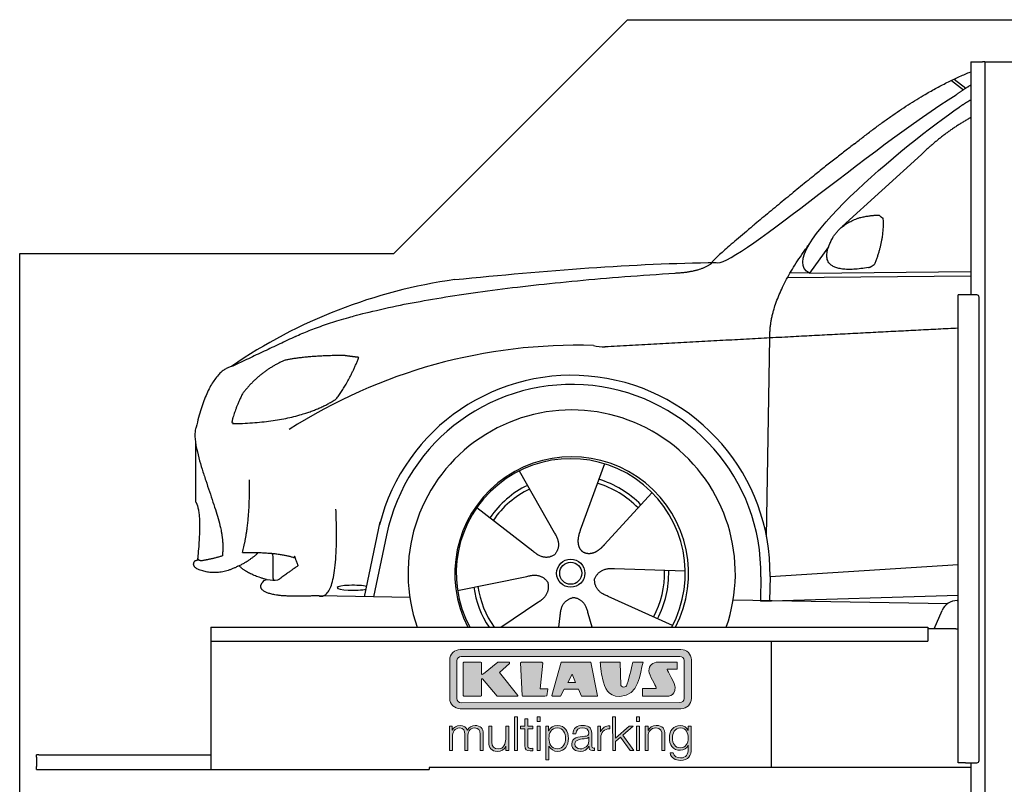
# Model space of a CAD drawing. Header units: millimetres. Extents: x 200 to 5400, y 200 to 3400.
# Tile 2 of 3: x 200 to 2306, y 1764 to 3400. Entities that reach past the tile are written whole.
import ezdxf

# ---------------------------------------------------------------- set-up
doc = ezdxf.new("R2010")
doc.units = ezdxf.units.MM
doc.layers.add('Car', color=10, linetype='Continuous')
doc.layers.add('Logo', color=7, linetype='Continuous')

# ---------------------------------------------------------------- blocks, each defined once
blk = doc.blocks.new('KLAUS')
at = {"layer": 'Logo'}
h = blk.add_hatch(color=8, dxfattribs=at)
h.dxf.hatch_style = 2
edge = h.paths.add_edge_path()
edge.add_spline(control_points=[(3.6, 29.09), (2.88, 29.09), (2.3, 28.51), (2.3, 27.8), (2.3, 27.8), (2.3, 16.11), (2.3, 16.11), (2.3, 15.39), (2.88, 14.81), (3.6, 14.81), (3.6, 14.81), (71.16, 14.81), (71.16, 14.81), (71.88, 14.81), (72.46, 15.39), (72.46, 16.11), (72.46, 16.11), (72.46, 27.8), (72.46, 27.8), (72.46, 28.51), (71.88, 29.09), (71.16, 29.09), (71.16, 29.09), (3.6, 29.09), (3.6, 29.09), (3.6, 29.09), (3.6, 29.09), (3.6, 29.09)], knot_values=[0, 0, 0, 0, 1, 1, 1, 2, 2, 2, 3, 3, 3, 4, 4, 4, 5, 5, 5, 6, 6, 6, 7, 7, 7, 8, 8, 8, 9, 9, 9, 9], degree=3, periodic=0)
edge = h.paths.add_edge_path()
edge.add_spline(control_points=[(3.35, 31.23), (3.35, 31.23), (71.47, 31.23), (71.47, 31.23), (73.26, 31.23), (74.71, 29.77), (74.71, 27.99), (74.71, 27.99), (74.71, 16.17), (74.71, 16.17), (74.71, 14.38), (73.26, 12.93), (71.47, 12.93), (71.47, 12.93), (3.35, 12.93), (3.35, 12.93), (1.56, 12.93), (0.11, 14.38), (0.11, 16.17), (0.11, 16.17), (0.11, 27.99), (0.11, 27.99), (0.11, 29.77), (1.56, 31.23), (3.35, 31.23), (3.35, 31.23), (3.35, 31.23), (3.35, 31.23)], knot_values=[0, 0, 0, 0, 1, 1, 1, 2, 2, 2, 3, 3, 3, 4, 4, 4, 5, 5, 5, 6, 6, 6, 7, 7, 7, 8, 8, 8, 9, 9, 9, 9], degree=3, periodic=0)
h = blk.add_hatch(color=8, dxfattribs=at)
h.dxf.hatch_style = 2
edge = h.paths.add_edge_path()
edge.add_spline(control_points=[(4.5, 27.33), (4.5, 27.33), (9.7, 27.33), (9.7, 27.33), (9.84, 27.33), (9.96, 27.22), (9.96, 27.08), (9.96, 27.08), (9.96, 23.69), (9.96, 23.69), (9.96, 23.69), (9.94, 23.64), (10.04, 23.59), (10.14, 23.53), (10.2, 23.57), (10.2, 23.57), (10.2, 23.57), (10.51, 23.75), (10.51, 23.75), (10.51, 23.75), (14.94, 27.33), (14.94, 27.33), (14.94, 27.33), (18.41, 27.33), (18.41, 27.33), (18.41, 27.33), (18.49, 27.33), (18.56, 27.2), (18.65, 27.04), (18.53, 26.91), (18.53, 26.91), (18.53, 26.91), (15.49, 24.11), (15.49, 24.11), (15.49, 24.11), (21.14, 17.06), (21.14, 17.06), (21.14, 17.06), (21.13, 16.91), (21.13, 16.91), (21.08, 16.84), (20.99, 16.82), (20.99, 16.82), (20.99, 16.82), (14.7, 16.82), (14.7, 16.82), (14.7, 16.82), (10.26, 22.17), (10.26, 22.17), (10.26, 22.17), (10.19, 22.24), (10.08, 22.21), (9.97, 22.18), (9.96, 22.11), (9.96, 22.11), (9.96, 22.11), (9.96, 17.08), (9.96, 17.08), (9.96, 16.94), (9.84, 16.82), (9.7, 16.82), (9.7, 16.82), (4.5, 16.82), (4.5, 16.82), (4.36, 16.82), (4.25, 16.94), (4.25, 17.08), (4.25, 17.08), (4.25, 27.08), (4.25, 27.08), (4.25, 27.22), (4.36, 27.33), (4.5, 27.33), (4.5, 27.33), (4.5, 27.33), (4.5, 27.33)], knot_values=[0, 0, 0, 0, 1, 1, 1, 2, 2, 2, 3, 3, 3, 4, 4, 4, 5, 5, 5, 6, 6, 6, 7, 7, 7, 8, 8, 8, 9, 9, 9, 10, 10, 10, 11, 11, 11, 12, 12, 12, 13, 13, 13, 14, 14, 14, 15, 15, 15, 16, 16, 16, 17, 17, 17, 18, 18, 18, 19, 19, 19, 20, 20, 20, 21, 21, 21, 22, 22, 22, 23, 23, 23, 24, 24, 24, 25, 25, 25, 25], degree=3, periodic=0)
h = blk.add_hatch(color=8, dxfattribs=at)
h.dxf.hatch_style = 2
h.paths.add_polyline_path([(22.42, 17.06), (21.97, 27.15), (22.24, 27.33), (28.55, 27.33), (28.86, 26.97), (28.01, 19.08), (30.26, 19.07), (30.44, 18.95), (30.08, 16.95), (29.49, 16.82), (22.6, 16.82)])
h = blk.add_hatch(color=8, dxfattribs=at)
h.paths.add_polyline_path([(36.52, 21.01), (38.93, 21.01), (37.87, 23.57)])
h.paths.add_polyline_path([(34.52, 27.33), (43.65, 27.33), (45.76, 16.94), (45.57, 16.82), (40.83, 16.82), (39.89, 18.95), (35.42, 18.95), (34.27, 16.82), (31.78, 16.82), (31.66, 17)])
h = blk.add_hatch(color=8, dxfattribs=at)
h.dxf.hatch_style = 2
edge = h.paths.add_edge_path()
edge.add_spline(control_points=[(52.69, 27.32), (52.69, 27.32), (52.88, 20.14), (52.88, 20.14), (53.01, 19.89), (53.2, 19.77), (53.43, 19.71), (53.91, 19.59), (54.43, 19.57), (54.64, 20.03), (55.23, 21.34), (56.27, 25.45), (56.6, 27.33), (56.6, 27.33), (59.77, 27.33), (59.77, 27.33), (58.77, 23.9), (58.56, 16.82), (52.63, 16.76), (48.72, 16.72), (48.01, 19.35), (47.27, 22.24), (46.89, 23.68), (46.54, 27.33), (46.54, 27.33), (46.54, 27.33), (52.69, 27.32), (52.69, 27.32), (52.69, 27.32), (52.69, 27.32), (52.69, 27.32)], knot_values=[0, 0, 0, 0, 1, 1, 1, 2, 2, 2, 3, 3, 3, 4, 4, 4, 5, 5, 5, 6, 6, 6, 7, 7, 7, 8, 8, 8, 9, 9, 9, 10, 10, 10, 10], degree=3, periodic=0)
h = blk.add_hatch(color=8, dxfattribs=at)
h.dxf.hatch_style = 2
edge = h.paths.add_edge_path()
edge.add_spline(control_points=[(64.46, 27.33), (64.46, 27.33), (70.31, 27.33), (70.31, 27.33), (70.31, 26.52), (70.31, 26.02), (70.31, 25.12), (70.31, 25.12), (67.3, 25.12), (67.3, 25.12), (67.24, 25.04), (67.25, 25.11), (67.25, 24.91), (67.25, 24.88), (69.73, 20.38), (69.73, 19.57), (69.73, 16.4), (67.22, 16.81), (65.9, 16.82), (65.9, 16.82), (59.59, 16.82), (59.59, 16.82), (59.59, 17.76), (59.59, 18.23), (59.59, 19.14), (59.59, 19.14), (63.75, 19.14), (63.75, 19.14), (63.82, 19.22), (63.81, 19.11), (63.81, 19.31), (63.81, 20.32), (61.58, 23.06), (61.58, 24.63), (61.58, 26.33), (62.83, 27.34), (64.46, 27.33), (64.46, 27.33), (64.46, 27.33), (64.46, 27.33)], knot_values=[0, 0, 0, 0, 1, 1, 1, 2, 2, 2, 3, 3, 3, 4, 4, 4, 5, 5, 5, 6, 6, 6, 7, 7, 7, 8, 8, 8, 9, 9, 9, 10, 10, 10, 11, 11, 11, 12, 12, 12, 13, 13, 13, 13], degree=3, periodic=0)
h = blk.add_hatch(color=30, dxfattribs=at)
h.dxf.hatch_style = 2
h.paths.add_polyline_path([(20.07, 0), (20.99, 0), (20.99, 10.45), (20.07, 10.45)])
h = blk.add_hatch(color=30, dxfattribs=at)
h.dxf.hatch_style = 2
edge = h.paths.add_edge_path()
edge.add_spline(control_points=[(24.22, 9.82), (24.22, 9.82), (23.3, 9.82), (23.3, 9.82), (23.3, 9.82), (23.3, 7.55), (23.3, 7.55), (23.3, 7.55), (21.98, 7.55), (21.98, 7.55), (21.98, 7.55), (21.98, 6.78), (21.98, 6.78), (21.98, 6.78), (23.3, 6.78), (23.3, 6.78), (23.3, 6.78), (23.3, 1.61), (23.3, 1.61), (23.28, 0.32), (23.71, -0.09), (24.94, -0.09), (25.22, -0.09), (25.48, -0.06), (25.76, -0.06), (25.76, -0.06), (25.76, 0.73), (25.76, 0.73), (25.5, 0.7), (25.23, 0.69), (24.97, 0.69), (24.31, 0.73), (24.22, 1.08), (24.22, 1.68), (24.22, 1.68), (24.22, 6.78), (24.22, 6.78), (24.22, 6.78), (25.76, 6.78), (25.76, 6.78), (25.76, 6.78), (25.76, 7.55), (25.76, 7.55), (25.76, 7.55), (24.22, 7.55), (24.22, 7.55), (24.22, 7.55), (24.22, 9.82), (24.22, 9.82), (24.22, 9.82), (24.22, 9.82), (24.22, 9.82)], knot_values=[0, 0, 0, 0, 1, 1, 1, 2, 2, 2, 3, 3, 3, 4, 4, 4, 5, 5, 5, 6, 6, 6, 7, 7, 7, 8, 8, 8, 9, 9, 9, 10, 10, 10, 11, 11, 11, 12, 12, 12, 13, 13, 13, 14, 14, 14, 15, 15, 15, 16, 16, 16, 17, 17, 17, 17], degree=3, periodic=0)
h = blk.add_hatch(color=30, dxfattribs=at)
h.paths.add_polyline_path([(27.1, 0), (28.03, 0), (28.03, 7.55), (27.1, 7.55)])
h.paths.add_polyline_path([(27.1, 8.98), (28.03, 8.98), (28.03, 10.45), (27.1, 10.45)])
h = blk.add_hatch(color=30, dxfattribs=at)
h.dxf.hatch_style = 2
h.paths.add_polyline_path([(50.4, 0), (51.32, 0), (51.32, 2.87), (52.82, 4.11), (55.8, 0), (56.96, 0), (53.52, 4.76), (56.74, 7.55), (55.51, 7.55), (51.32, 3.89), (51.32, 10.45), (50.4, 10.45)])
h = blk.add_hatch(color=30, dxfattribs=at)
h.paths.add_polyline_path([(57.74, 0), (58.66, 0), (58.66, 7.55), (57.74, 7.55)])
h.paths.add_polyline_path([(57.74, 8.98), (58.66, 8.98), (58.66, 10.45), (57.74, 10.45)])
h = blk.add_hatch(color=30, dxfattribs=at)
h.dxf.hatch_style = 2
edge = h.paths.add_edge_path()
edge.add_spline(control_points=[(0, 0), (0, 0), (0.92, 0), (0.92, 0), (0.92, 0), (0.92, 4.22), (0.92, 4.22), (0.94, 5.8), (1.58, 7), (3.18, 7), (4.35, 7), (4.77, 6.15), (4.76, 5.12), (4.76, 5.12), (4.76, 0), (4.76, 0), (4.76, 0), (5.68, 0), (5.68, 0), (5.68, 0), (5.68, 4.27), (5.68, 4.27), (5.68, 5.68), (6.14, 7), (7.73, 7), (9.05, 7), (9.52, 6.32), (9.52, 5.08), (9.52, 5.08), (9.52, 0), (9.52, 0), (9.52, 0), (10.44, 0), (10.44, 0), (10.44, 0), (10.44, 5.12), (10.44, 5.12), (10.44, 6.91), (9.59, 7.77), (7.94, 7.77), (6.94, 7.77), (5.99, 7.29), (5.54, 6.3), (5.26, 7.29), (4.36, 7.77), (3.37, 7.77), (2.17, 7.77), (1.38, 7.19), (0.89, 6.28), (0.89, 6.28), (0.85, 6.28), (0.85, 6.28), (0.85, 6.28), (0.85, 7.55), (0.85, 7.55), (0.85, 7.55), (0, 7.55), (0, 7.55), (0, 7.55), (0, 0), (0, 0), (0, 0), (0, 0), (0, 0)], knot_values=[0, 0, 0, 0, 1, 1, 1, 2, 2, 2, 3, 3, 3, 4, 4, 4, 5, 5, 5, 6, 6, 6, 7, 7, 7, 8, 8, 8, 9, 9, 9, 10, 10, 10, 11, 11, 11, 12, 12, 12, 13, 13, 13, 14, 14, 14, 15, 15, 15, 16, 16, 16, 17, 17, 17, 18, 18, 18, 19, 19, 19, 20, 20, 20, 21, 21, 21, 21], degree=3, periodic=0)
h = blk.add_hatch(color=30, dxfattribs=at)
h.dxf.hatch_style = 2
edge = h.paths.add_edge_path()
edge.add_spline(control_points=[(18.31, 7.55), (18.31, 7.55), (17.39, 7.55), (17.39, 7.55), (17.39, 7.55), (17.39, 3.59), (17.39, 3.59), (17.39, 2.05), (16.7, 0.56), (15.12, 0.56), (13.66, 0.56), (13.15, 1.27), (13.1, 2.64), (13.1, 2.64), (13.1, 7.55), (13.1, 7.55), (13.1, 7.55), (12.18, 7.55), (12.18, 7.55), (12.18, 7.55), (12.18, 2.65), (12.18, 2.65), (12.18, 0.89), (12.93, -0.22), (14.83, -0.22), (15.96, -0.22), (16.95, 0.35), (17.44, 1.36), (17.44, 1.36), (17.47, 1.36), (17.47, 1.36), (17.47, 1.36), (17.47, 0), (17.47, 0), (17.47, 0), (18.31, 0), (18.31, 0), (18.31, 0), (18.31, 7.55), (18.31, 7.55), (18.31, 7.55), (18.31, 7.55), (18.31, 7.55)], knot_values=[0, 0, 0, 0, 1, 1, 1, 2, 2, 2, 3, 3, 3, 4, 4, 4, 5, 5, 5, 6, 6, 6, 7, 7, 7, 8, 8, 8, 9, 9, 9, 10, 10, 10, 11, 11, 11, 12, 12, 12, 13, 13, 13, 14, 14, 14, 14], degree=3, periodic=0)
h = blk.add_hatch(color=30, dxfattribs=at)
edge = h.paths.add_edge_path()
edge.add_spline(control_points=[(35.84, 3.78), (35.84, 2.21), (35.12, 0.56), (33.37, 0.56), (31.4, 0.56), (30.72, 2.21), (30.72, 3.78), (30.72, 5.49), (31.33, 7), (33.37, 7), (35.12, 7), (35.84, 5.34), (35.84, 3.78), (35.84, 3.78), (35.84, 3.78), (35.84, 3.78)], knot_values=[0, 0, 0, 0, 1, 1, 1, 2, 2, 2, 3, 3, 3, 4, 4, 4, 5, 5, 5, 5], degree=3, periodic=0)
edge = h.paths.add_edge_path()
edge.add_spline(control_points=[(29.79, -2.8), (29.79, -2.8), (30.72, -2.8), (30.72, -2.8), (30.72, -2.8), (30.72, 1.43), (30.72, 1.43), (30.72, 1.43), (30.74, 1.43), (30.74, 1.43), (31.14, 0.35), (32.24, -0.22), (33.37, -0.22), (35.66, -0.22), (36.76, 1.64), (36.76, 3.78), (36.76, 5.91), (35.66, 7.77), (33.37, 7.77), (32.15, 7.77), (31.1, 7.14), (30.67, 6.12), (30.67, 6.12), (30.64, 6.12), (30.64, 6.12), (30.64, 6.12), (30.64, 7.55), (30.64, 7.55), (30.64, 7.55), (29.79, 7.55), (29.79, 7.55), (29.79, 7.55), (29.79, -2.8), (29.79, -2.8), (29.79, -2.8), (29.79, -2.8), (29.79, -2.8)], knot_values=[0, 0, 0, 0, 1, 1, 1, 2, 2, 2, 3, 3, 3, 4, 4, 4, 5, 5, 5, 6, 6, 6, 7, 7, 7, 8, 8, 8, 9, 9, 9, 10, 10, 10, 11, 11, 11, 12, 12, 12, 12], degree=3, periodic=0)
h = blk.add_hatch(color=30, dxfattribs=at)
edge = h.paths.add_edge_path()
edge.add_spline(control_points=[(43.03, 2.93), (43.04, 1.45), (41.8, 0.56), (40.39, 0.56), (39.53, 0.56), (38.71, 1.13), (38.71, 2.05), (38.71, 3.53), (40.66, 3.51), (42.22, 3.79), (42.47, 3.84), (42.88, 3.91), (43, 4.13), (43, 4.13), (43.03, 4.13), (43.03, 4.13), (43.03, 4.13), (43.03, 2.93), (43.03, 2.93), (43.03, 2.93), (43.03, 2.93), (43.03, 2.93)], knot_values=[0, 0, 0, 0, 1, 1, 1, 2, 2, 2, 3, 3, 3, 4, 4, 4, 5, 5, 5, 6, 6, 6, 7, 7, 7, 7], degree=3, periodic=0)
edge = h.paths.add_edge_path()
edge.add_spline(control_points=[(39.03, 5.24), (39.06, 6.47), (39.91, 7), (41.05, 7), (42.14, 7), (43.03, 6.69), (43.03, 5.45), (43.03, 4.61), (42.6, 4.51), (41.84, 4.42), (39.85, 4.19), (37.79, 4.11), (37.79, 1.99), (37.79, 0.47), (38.93, -0.22), (40.32, -0.22), (41.77, -0.22), (42.43, 0.34), (43.07, 1.32), (43.07, 1.32), (43.1, 1.32), (43.1, 1.32), (43.1, 0.53), (43.25, 0), (44.19, 0), (44.43, 0), (44.58, 0.01), (44.79, 0.06), (44.79, 0.06), (44.79, 0.83), (44.79, 0.83), (44.71, 0.81), (44.6, 0.78), (44.49, 0.78), (44.13, 0.78), (43.95, 0.98), (43.95, 1.33), (43.95, 1.33), (43.95, 5.34), (43.95, 5.34), (43.95, 7.36), (42.5, 7.77), (41.17, 7.77), (39.44, 7.77), (38.2, 7.01), (38.11, 5.24), (38.11, 5.24), (39.03, 5.24), (39.03, 5.24), (39.03, 5.24), (39.03, 5.24), (39.03, 5.24)], knot_values=[0, 0, 0, 0, 1, 1, 1, 2, 2, 2, 3, 3, 3, 4, 4, 4, 5, 5, 5, 6, 6, 6, 7, 7, 7, 8, 8, 8, 9, 9, 9, 10, 10, 10, 11, 11, 11, 12, 12, 12, 13, 13, 13, 14, 14, 14, 15, 15, 15, 16, 16, 16, 17, 17, 17, 17], degree=3, periodic=0)
h = blk.add_hatch(color=30, dxfattribs=at)
h.dxf.hatch_style = 2
edge = h.paths.add_edge_path()
edge.add_spline(control_points=[(45.79, 0), (45.79, 0), (46.71, 0), (46.71, 0), (46.71, 0), (46.71, 4.03), (46.71, 4.03), (46.71, 5.59), (47.85, 6.82), (49.52, 6.73), (49.52, 6.73), (49.52, 7.66), (49.52, 7.66), (48.16, 7.72), (47.14, 7), (46.67, 5.78), (46.67, 5.78), (46.64, 5.78), (46.64, 5.78), (46.64, 5.78), (46.64, 7.55), (46.64, 7.55), (46.64, 7.55), (45.79, 7.55), (45.79, 7.55), (45.79, 7.55), (45.79, 0), (45.79, 0), (45.79, 0), (45.79, 0), (45.79, 0)], knot_values=[0, 0, 0, 0, 1, 1, 1, 2, 2, 2, 3, 3, 3, 4, 4, 4, 5, 5, 5, 6, 6, 6, 7, 7, 7, 8, 8, 8, 9, 9, 9, 10, 10, 10, 10], degree=3, periodic=0)
h = blk.add_hatch(color=30, dxfattribs=at)
h.dxf.hatch_style = 2
edge = h.paths.add_edge_path()
edge.add_spline(control_points=[(60.41, 0), (60.41, 0), (61.33, 0), (61.33, 0), (61.33, 0), (61.33, 4.41), (61.33, 4.41), (61.36, 5.89), (62.24, 7), (63.7, 7), (65.2, 7), (65.62, 6.02), (65.62, 4.71), (65.62, 4.71), (65.62, 0), (65.62, 0), (65.62, 0), (66.54, 0), (66.54, 0), (66.54, 0), (66.54, 4.86), (66.54, 4.86), (66.54, 6.66), (65.9, 7.77), (63.78, 7.77), (62.71, 7.77), (61.7, 7.16), (61.36, 6.25), (61.36, 6.25), (61.33, 6.25), (61.33, 6.25), (61.33, 6.25), (61.33, 7.55), (61.33, 7.55), (61.33, 7.55), (60.41, 7.55), (60.41, 7.55), (60.41, 7.55), (60.41, 0), (60.41, 0), (60.41, 0), (60.41, 0), (60.41, 0)], knot_values=[0, 0, 0, 0, 1, 1, 1, 2, 2, 2, 3, 3, 3, 4, 4, 4, 5, 5, 5, 6, 6, 6, 7, 7, 7, 8, 8, 8, 9, 9, 9, 10, 10, 10, 11, 11, 11, 12, 12, 12, 13, 13, 13, 14, 14, 14, 14], degree=3, periodic=0)
h = blk.add_hatch(color=30, dxfattribs=at)
edge = h.paths.add_edge_path()
edge.add_spline(control_points=[(71.32, 0.86), (69.62, 0.86), (68.83, 2.34), (68.83, 3.86), (68.83, 5.43), (69.56, 7), (71.32, 7), (73.06, 7), (73.75, 5.34), (73.75, 3.86), (73.75, 2.33), (72.91, 0.86), (71.32, 0.86), (71.32, 0.86), (71.32, 0.86), (71.32, 0.86)], knot_values=[0, 0, 0, 0, 1, 1, 1, 2, 2, 2, 3, 3, 3, 4, 4, 4, 5, 5, 5, 5], degree=3, periodic=0)
edge = h.paths.add_edge_path()
edge.add_spline(control_points=[(74.67, 7.55), (74.67, 7.55), (73.75, 7.55), (73.75, 7.55), (73.75, 7.55), (73.75, 6.25), (73.75, 6.25), (73.75, 6.25), (73.72, 6.25), (73.72, 6.25), (73.35, 7.09), (72.41, 7.77), (71.32, 7.77), (69.13, 7.77), (67.9, 6.05), (67.9, 3.97), (67.9, 1.82), (68.9, 0.09), (71.32, 0.09), (72.4, 0.09), (73.29, 0.72), (73.72, 1.64), (73.72, 1.64), (73.75, 1.64), (73.75, 1.64), (73.75, 1.64), (73.75, 0.61), (73.75, 0.61), (73.75, -1.23), (73.01, -2.24), (71.32, -2.24), (70.29, -2.24), (69.31, -1.85), (69.1, -0.73), (69.1, -0.73), (68.18, -0.73), (68.18, -0.73), (68.31, -2.34), (69.81, -3.02), (71.32, -3.02), (73.79, -3.02), (74.65, -1.64), (74.67, 0.61), (74.67, 0.61), (74.67, 7.55), (74.67, 7.55), (74.67, 7.55), (74.67, 7.55), (74.67, 7.55)], knot_values=[0, 0, 0, 0, 1, 1, 1, 2, 2, 2, 3, 3, 3, 4, 4, 4, 5, 5, 5, 6, 6, 6, 7, 7, 7, 8, 8, 8, 9, 9, 9, 10, 10, 10, 11, 11, 11, 12, 12, 12, 13, 13, 13, 14, 14, 14, 15, 15, 15, 16, 16, 16, 16], degree=3, periodic=0)
at = {"layer": 'Logo', "lineweight": 0}
for points in [[(22.42, 17.06), (21.97, 27.15), (22.24, 27.33), (28.55, 27.33), (28.86, 26.97), (28.01, 19.08), (30.26, 19.07), (30.44, 18.95), (30.08, 16.95), (29.49, 16.82), (22.6, 16.82), (22.42, 17.06), (22.42, 17.06)], [(34.52, 27.33), (43.65, 27.33), (45.76, 16.94), (45.57, 16.82), (40.83, 16.82), (39.89, 18.95), (35.42, 18.95), (34.27, 16.82), (31.78, 16.82), (31.66, 17), (34.52, 27.33), (34.52, 27.33)], [(36.52, 21.01), (38.93, 21.01), (37.87, 23.57), (36.52, 21.01), (36.52, 21.01)], [(20.07, 0), (20.99, 0), (20.99, 10.45), (20.07, 10.45), (20.07, 0), (20.07, 0)], [(27.1, 8.98), (28.03, 8.98), (28.03, 10.45), (27.1, 10.45), (27.1, 8.98), (27.1, 8.98)], [(50.4, 0), (51.32, 0), (51.32, 2.87), (52.82, 4.11), (55.8, 0), (56.96, 0), (53.52, 4.76), (56.74, 7.55), (55.51, 7.55), (51.32, 3.89), (51.32, 10.45), (50.4, 10.45), (50.4, 0), (50.4, 0)], [(57.74, 8.98), (58.66, 8.98), (58.66, 10.45), (57.74, 10.45), (57.74, 8.98), (57.74, 8.98)], [(27.1, 0), (28.03, 0), (28.03, 7.55), (27.1, 7.55), (27.1, 0), (27.1, 0)], [(57.74, 0), (58.66, 0), (58.66, 7.55), (57.74, 7.55), (57.74, 0), (57.74, 0)]]:
    blk.add_lwpolyline(points, dxfattribs=at)
for points, knots in [([(3.35, 31.23), (3.35, 31.23), (71.47, 31.23), (71.47, 31.23), (73.26, 31.23), (74.71, 29.77), (74.71, 27.99), (74.71, 27.99), (74.71, 16.17), (74.71, 16.17), (74.71, 14.38), (73.26, 12.93), (71.47, 12.93), (71.47, 12.93), (3.35, 12.93), (3.35, 12.93), (1.56, 12.93), (0.11, 14.38), (0.11, 16.17), (0.11, 16.17), (0.11, 27.99), (0.11, 27.99), (0.11, 29.77), (1.56, 31.23), (3.35, 31.23), (3.35, 31.23), (3.35, 31.23), (3.35, 31.23)], [0, 0, 0, 0, 1, 1, 1, 2, 2, 2, 3, 3, 3, 4, 4, 4, 5, 5, 5, 6, 6, 6, 7, 7, 7, 8, 8, 8, 9, 9, 9, 9]), ([(3.6, 29.09), (2.88, 29.09), (2.3, 28.51), (2.3, 27.8), (2.3, 27.8), (2.3, 16.11), (2.3, 16.11), (2.3, 15.39), (2.88, 14.81), (3.6, 14.81), (3.6, 14.81), (71.16, 14.81), (71.16, 14.81), (71.88, 14.81), (72.46, 15.39), (72.46, 16.11), (72.46, 16.11), (72.46, 27.8), (72.46, 27.8), (72.46, 28.51), (71.88, 29.09), (71.16, 29.09), (71.16, 29.09), (3.6, 29.09), (3.6, 29.09), (3.6, 29.09), (3.6, 29.09), (3.6, 29.09)], [0, 0, 0, 0, 1, 1, 1, 2, 2, 2, 3, 3, 3, 4, 4, 4, 5, 5, 5, 6, 6, 6, 7, 7, 7, 8, 8, 8, 9, 9, 9, 9]), ([(4.5, 27.33), (4.5, 27.33), (9.7, 27.33), (9.7, 27.33), (9.84, 27.33), (9.96, 27.22), (9.96, 27.08), (9.96, 27.08), (9.96, 23.69), (9.96, 23.69), (9.96, 23.69), (9.94, 23.64), (10.04, 23.59), (10.14, 23.53), (10.2, 23.57), (10.2, 23.57), (10.2, 23.57), (10.51, 23.75), (10.51, 23.75), (10.51, 23.75), (14.94, 27.33), (14.94, 27.33), (14.94, 27.33), (18.41, 27.33), (18.41, 27.33), (18.41, 27.33), (18.49, 27.33), (18.56, 27.2), (18.65, 27.04), (18.53, 26.91), (18.53, 26.91), (18.53, 26.91), (15.49, 24.11), (15.49, 24.11), (15.49, 24.11), (21.14, 17.06), (21.14, 17.06), (21.14, 17.06), (21.13, 16.91), (21.13, 16.91), (21.08, 16.84), (20.99, 16.82), (20.99, 16.82), (20.99, 16.82), (14.7, 16.82), (14.7, 16.82), (14.7, 16.82), (10.26, 22.17), (10.26, 22.17), (10.26, 22.17), (10.19, 22.24), (10.08, 22.21), (9.97, 22.18), (9.96, 22.11), (9.96, 22.11), (9.96, 22.11), (9.96, 17.08), (9.96, 17.08), (9.96, 16.94), (9.84, 16.82), (9.7, 16.82), (9.7, 16.82), (4.5, 16.82), (4.5, 16.82), (4.36, 16.82), (4.25, 16.94), (4.25, 17.08), (4.25, 17.08), (4.25, 27.08), (4.25, 27.08), (4.25, 27.22), (4.36, 27.33), (4.5, 27.33), (4.5, 27.33), (4.5, 27.33), (4.5, 27.33)], [0, 0, 0, 0, 1, 1, 1, 2, 2, 2, 3, 3, 3, 4, 4, 4, 5, 5, 5, 6, 6, 6, 7, 7, 7, 8, 8, 8, 9, 9, 9, 10, 10, 10, 11, 11, 11, 12, 12, 12, 13, 13, 13, 14, 14, 14, 15, 15, 15, 16, 16, 16, 17, 17, 17, 18, 18, 18, 19, 19, 19, 20, 20, 20, 21, 21, 21, 22, 22, 22, 23, 23, 23, 24, 24, 24, 25, 25, 25, 25]), ([(52.69, 27.32), (52.69, 27.32), (52.88, 20.14), (52.88, 20.14), (53.01, 19.89), (53.2, 19.77), (53.43, 19.71), (53.91, 19.59), (54.43, 19.57), (54.64, 20.03), (55.23, 21.34), (56.27, 25.45), (56.6, 27.33), (56.6, 27.33), (59.77, 27.33), (59.77, 27.33), (58.77, 23.9), (58.56, 16.82), (52.63, 16.76), (48.72, 16.72), (48.01, 19.35), (47.27, 22.24), (46.89, 23.68), (46.54, 27.33), (46.54, 27.33), (46.54, 27.33), (52.69, 27.32), (52.69, 27.32), (52.69, 27.32), (52.69, 27.32), (52.69, 27.32)], [0, 0, 0, 0, 1, 1, 1, 2, 2, 2, 3, 3, 3, 4, 4, 4, 5, 5, 5, 6, 6, 6, 7, 7, 7, 8, 8, 8, 9, 9, 9, 10, 10, 10, 10]), ([(64.46, 27.33), (64.46, 27.33), (70.31, 27.33), (70.31, 27.33), (70.31, 26.52), (70.31, 26.02), (70.31, 25.12), (70.31, 25.12), (67.3, 25.12), (67.3, 25.12), (67.24, 25.04), (67.25, 25.11), (67.25, 24.91), (67.25, 24.88), (69.73, 20.38), (69.73, 19.57), (69.73, 16.4), (67.22, 16.81), (65.9, 16.82), (65.9, 16.82), (59.59, 16.82), (59.59, 16.82), (59.59, 17.76), (59.59, 18.23), (59.59, 19.14), (59.59, 19.14), (63.75, 19.14), (63.75, 19.14), (63.82, 19.22), (63.81, 19.11), (63.81, 19.31), (63.81, 20.32), (61.58, 23.06), (61.58, 24.63), (61.58, 26.33), (62.83, 27.34), (64.46, 27.33), (64.46, 27.33), (64.46, 27.33), (64.46, 27.33)], [0, 0, 0, 0, 1, 1, 1, 2, 2, 2, 3, 3, 3, 4, 4, 4, 5, 5, 5, 6, 6, 6, 7, 7, 7, 8, 8, 8, 9, 9, 9, 10, 10, 10, 11, 11, 11, 12, 12, 12, 13, 13, 13, 13]), ([(24.22, 9.82), (24.22, 9.82), (23.3, 9.82), (23.3, 9.82), (23.3, 9.82), (23.3, 7.55), (23.3, 7.55), (23.3, 7.55), (21.98, 7.55), (21.98, 7.55), (21.98, 7.55), (21.98, 6.78), (21.98, 6.78), (21.98, 6.78), (23.3, 6.78), (23.3, 6.78), (23.3, 6.78), (23.3, 1.61), (23.3, 1.61), (23.28, 0.32), (23.71, -0.09), (24.94, -0.09), (25.22, -0.09), (25.48, -0.06), (25.76, -0.06), (25.76, -0.06), (25.76, 0.73), (25.76, 0.73), (25.5, 0.7), (25.23, 0.69), (24.97, 0.69), (24.31, 0.73), (24.22, 1.08), (24.22, 1.68), (24.22, 1.68), (24.22, 6.78), (24.22, 6.78), (24.22, 6.78), (25.76, 6.78), (25.76, 6.78), (25.76, 6.78), (25.76, 7.55), (25.76, 7.55), (25.76, 7.55), (24.22, 7.55), (24.22, 7.55), (24.22, 7.55), (24.22, 9.82), (24.22, 9.82), (24.22, 9.82), (24.22, 9.82), (24.22, 9.82)], [0, 0, 0, 0, 1, 1, 1, 2, 2, 2, 3, 3, 3, 4, 4, 4, 5, 5, 5, 6, 6, 6, 7, 7, 7, 8, 8, 8, 9, 9, 9, 10, 10, 10, 11, 11, 11, 12, 12, 12, 13, 13, 13, 14, 14, 14, 15, 15, 15, 16, 16, 16, 17, 17, 17, 17]), ([(0, 0), (0, 0), (0.92, 0), (0.92, 0), (0.92, 0), (0.92, 4.22), (0.92, 4.22), (0.94, 5.8), (1.58, 7), (3.18, 7), (4.35, 7), (4.77, 6.15), (4.76, 5.12), (4.76, 5.12), (4.76, 0), (4.76, 0), (4.76, 0), (5.68, 0), (5.68, 0), (5.68, 0), (5.68, 4.27), (5.68, 4.27), (5.68, 5.68), (6.14, 7), (7.73, 7), (9.05, 7), (9.52, 6.32), (9.52, 5.08), (9.52, 5.08), (9.52, 0), (9.52, 0), (9.52, 0), (10.44, 0), (10.44, 0), (10.44, 0), (10.44, 5.12), (10.44, 5.12), (10.44, 6.91), (9.59, 7.77), (7.94, 7.77), (6.94, 7.77), (5.99, 7.29), (5.54, 6.3), (5.26, 7.29), (4.36, 7.77), (3.37, 7.77), (2.17, 7.77), (1.38, 7.19), (0.89, 6.28), (0.89, 6.28), (0.85, 6.28), (0.85, 6.28), (0.85, 6.28), (0.85, 7.55), (0.85, 7.55), (0.85, 7.55), (0, 7.55), (0, 7.55), (0, 7.55), (0, 0), (0, 0), (0, 0), (0, 0), (0, 0)], [0, 0, 0, 0, 1, 1, 1, 2, 2, 2, 3, 3, 3, 4, 4, 4, 5, 5, 5, 6, 6, 6, 7, 7, 7, 8, 8, 8, 9, 9, 9, 10, 10, 10, 11, 11, 11, 12, 12, 12, 13, 13, 13, 14, 14, 14, 15, 15, 15, 16, 16, 16, 17, 17, 17, 18, 18, 18, 19, 19, 19, 20, 20, 20, 21, 21, 21, 21]), ([(18.31, 7.55), (18.31, 7.55), (17.39, 7.55), (17.39, 7.55), (17.39, 7.55), (17.39, 3.59), (17.39, 3.59), (17.39, 2.05), (16.7, 0.56), (15.12, 0.56), (13.66, 0.56), (13.15, 1.27), (13.1, 2.64), (13.1, 2.64), (13.1, 7.55), (13.1, 7.55), (13.1, 7.55), (12.18, 7.55), (12.18, 7.55), (12.18, 7.55), (12.18, 2.65), (12.18, 2.65), (12.18, 0.89), (12.93, -0.22), (14.83, -0.22), (15.96, -0.22), (16.95, 0.35), (17.44, 1.36), (17.44, 1.36), (17.47, 1.36), (17.47, 1.36), (17.47, 1.36), (17.47, 0), (17.47, 0), (17.47, 0), (18.31, 0), (18.31, 0), (18.31, 0), (18.31, 7.55), (18.31, 7.55), (18.31, 7.55), (18.31, 7.55), (18.31, 7.55)], [0, 0, 0, 0, 1, 1, 1, 2, 2, 2, 3, 3, 3, 4, 4, 4, 5, 5, 5, 6, 6, 6, 7, 7, 7, 8, 8, 8, 9, 9, 9, 10, 10, 10, 11, 11, 11, 12, 12, 12, 13, 13, 13, 14, 14, 14, 14]), ([(29.79, -2.8), (29.79, -2.8), (30.72, -2.8), (30.72, -2.8), (30.72, -2.8), (30.72, 1.43), (30.72, 1.43), (30.72, 1.43), (30.74, 1.43), (30.74, 1.43), (31.14, 0.35), (32.24, -0.22), (33.37, -0.22), (35.66, -0.22), (36.76, 1.64), (36.76, 3.78), (36.76, 5.91), (35.66, 7.77), (33.37, 7.77), (32.15, 7.77), (31.1, 7.14), (30.67, 6.12), (30.67, 6.12), (30.64, 6.12), (30.64, 6.12), (30.64, 6.12), (30.64, 7.55), (30.64, 7.55), (30.64, 7.55), (29.79, 7.55), (29.79, 7.55), (29.79, 7.55), (29.79, -2.8), (29.79, -2.8), (29.79, -2.8), (29.79, -2.8), (29.79, -2.8)], [0, 0, 0, 0, 1, 1, 1, 2, 2, 2, 3, 3, 3, 4, 4, 4, 5, 5, 5, 6, 6, 6, 7, 7, 7, 8, 8, 8, 9, 9, 9, 10, 10, 10, 11, 11, 11, 12, 12, 12, 12]), ([(35.84, 3.78), (35.84, 2.21), (35.12, 0.56), (33.37, 0.56), (31.4, 0.56), (30.72, 2.21), (30.72, 3.78), (30.72, 5.49), (31.33, 7), (33.37, 7), (35.12, 7), (35.84, 5.34), (35.84, 3.78), (35.84, 3.78), (35.84, 3.78), (35.84, 3.78)], [0, 0, 0, 0, 1, 1, 1, 2, 2, 2, 3, 3, 3, 4, 4, 4, 5, 5, 5, 5]), ([(39.03, 5.24), (39.06, 6.47), (39.91, 7), (41.05, 7), (42.14, 7), (43.03, 6.69), (43.03, 5.45), (43.03, 4.61), (42.6, 4.51), (41.84, 4.42), (39.85, 4.19), (37.79, 4.11), (37.79, 1.99), (37.79, 0.47), (38.93, -0.22), (40.32, -0.22), (41.77, -0.22), (42.43, 0.34), (43.07, 1.32), (43.07, 1.32), (43.1, 1.32), (43.1, 1.32), (43.1, 0.53), (43.25, 0), (44.19, 0), (44.43, 0), (44.58, 0.01), (44.79, 0.06), (44.79, 0.06), (44.79, 0.83), (44.79, 0.83), (44.71, 0.81), (44.6, 0.78), (44.49, 0.78), (44.13, 0.78), (43.95, 0.98), (43.95, 1.33), (43.95, 1.33), (43.95, 5.34), (43.95, 5.34), (43.95, 7.36), (42.5, 7.77), (41.17, 7.77), (39.44, 7.77), (38.2, 7.01), (38.11, 5.24), (38.11, 5.24), (39.03, 5.24), (39.03, 5.24), (39.03, 5.24), (39.03, 5.24), (39.03, 5.24)], [0, 0, 0, 0, 1, 1, 1, 2, 2, 2, 3, 3, 3, 4, 4, 4, 5, 5, 5, 6, 6, 6, 7, 7, 7, 8, 8, 8, 9, 9, 9, 10, 10, 10, 11, 11, 11, 12, 12, 12, 13, 13, 13, 14, 14, 14, 15, 15, 15, 16, 16, 16, 17, 17, 17, 17]), ([(45.79, 0), (45.79, 0), (46.71, 0), (46.71, 0), (46.71, 0), (46.71, 4.03), (46.71, 4.03), (46.71, 5.59), (47.85, 6.82), (49.52, 6.73), (49.52, 6.73), (49.52, 7.66), (49.52, 7.66), (48.16, 7.72), (47.14, 7), (46.67, 5.78), (46.67, 5.78), (46.64, 5.78), (46.64, 5.78), (46.64, 5.78), (46.64, 7.55), (46.64, 7.55), (46.64, 7.55), (45.79, 7.55), (45.79, 7.55), (45.79, 7.55), (45.79, 0), (45.79, 0), (45.79, 0), (45.79, 0), (45.79, 0)], [0, 0, 0, 0, 1, 1, 1, 2, 2, 2, 3, 3, 3, 4, 4, 4, 5, 5, 5, 6, 6, 6, 7, 7, 7, 8, 8, 8, 9, 9, 9, 10, 10, 10, 10]), ([(60.41, 0), (60.41, 0), (61.33, 0), (61.33, 0), (61.33, 0), (61.33, 4.41), (61.33, 4.41), (61.36, 5.89), (62.24, 7), (63.7, 7), (65.2, 7), (65.62, 6.02), (65.62, 4.71), (65.62, 4.71), (65.62, 0), (65.62, 0), (65.62, 0), (66.54, 0), (66.54, 0), (66.54, 0), (66.54, 4.86), (66.54, 4.86), (66.54, 6.66), (65.9, 7.77), (63.78, 7.77), (62.71, 7.77), (61.7, 7.16), (61.36, 6.25), (61.36, 6.25), (61.33, 6.25), (61.33, 6.25), (61.33, 6.25), (61.33, 7.55), (61.33, 7.55), (61.33, 7.55), (60.41, 7.55), (60.41, 7.55), (60.41, 7.55), (60.41, 0), (60.41, 0), (60.41, 0), (60.41, 0), (60.41, 0)], [0, 0, 0, 0, 1, 1, 1, 2, 2, 2, 3, 3, 3, 4, 4, 4, 5, 5, 5, 6, 6, 6, 7, 7, 7, 8, 8, 8, 9, 9, 9, 10, 10, 10, 11, 11, 11, 12, 12, 12, 13, 13, 13, 14, 14, 14, 14]), ([(74.67, 7.55), (74.67, 7.55), (73.75, 7.55), (73.75, 7.55), (73.75, 7.55), (73.75, 6.25), (73.75, 6.25), (73.75, 6.25), (73.72, 6.25), (73.72, 6.25), (73.35, 7.09), (72.41, 7.77), (71.32, 7.77), (69.13, 7.77), (67.9, 6.05), (67.9, 3.97), (67.9, 1.82), (68.9, 0.09), (71.32, 0.09), (72.4, 0.09), (73.29, 0.72), (73.72, 1.64), (73.72, 1.64), (73.75, 1.64), (73.75, 1.64), (73.75, 1.64), (73.75, 0.61), (73.75, 0.61), (73.75, -1.23), (73.01, -2.24), (71.32, -2.24), (70.29, -2.24), (69.31, -1.85), (69.1, -0.73), (69.1, -0.73), (68.18, -0.73), (68.18, -0.73), (68.31, -2.34), (69.81, -3.02), (71.32, -3.02), (73.79, -3.02), (74.65, -1.64), (74.67, 0.61), (74.67, 0.61), (74.67, 7.55), (74.67, 7.55), (74.67, 7.55), (74.67, 7.55), (74.67, 7.55)], [0, 0, 0, 0, 1, 1, 1, 2, 2, 2, 3, 3, 3, 4, 4, 4, 5, 5, 5, 6, 6, 6, 7, 7, 7, 8, 8, 8, 9, 9, 9, 10, 10, 10, 11, 11, 11, 12, 12, 12, 13, 13, 13, 14, 14, 14, 15, 15, 15, 16, 16, 16, 16]), ([(71.32, 0.86), (69.62, 0.86), (68.83, 2.34), (68.83, 3.86), (68.83, 5.43), (69.56, 7), (71.32, 7), (73.06, 7), (73.75, 5.34), (73.75, 3.86), (73.75, 2.33), (72.91, 0.86), (71.32, 0.86), (71.32, 0.86), (71.32, 0.86), (71.32, 0.86)], [0, 0, 0, 0, 1, 1, 1, 2, 2, 2, 3, 3, 3, 4, 4, 4, 5, 5, 5, 5]), ([(43.03, 2.93), (43.04, 1.45), (41.8, 0.56), (40.39, 0.56), (39.53, 0.56), (38.71, 1.13), (38.71, 2.05), (38.71, 3.53), (40.66, 3.51), (42.22, 3.79), (42.47, 3.84), (42.88, 3.91), (43, 4.13), (43, 4.13), (43.03, 4.13), (43.03, 4.13), (43.03, 4.13), (43.03, 2.93), (43.03, 2.93), (43.03, 2.93), (43.03, 2.93), (43.03, 2.93)], [0, 0, 0, 0, 1, 1, 1, 2, 2, 2, 3, 3, 3, 4, 4, 4, 5, 5, 5, 6, 6, 6, 7, 7, 7, 7])]:
    blk.add_open_spline(points, degree=3, knots=knots, dxfattribs=at)

msp = doc.modelspace()

# ---------------------------------------------------------------- linework, layer by layer
for p, q in [((1000, 2900), (1500, 3400)), ((2234.1, 3310), (2244.1, 3310)), ((2234.1, 3310), (2234.1, 2811)), ((2244.1, 3310), (2259.1, 3310)), ((2264.1, 3310), (2259.1, 3310)), ((2264.1, 3310), (2274.1, 3310)), ((2264.1, 3310), (2264.1, 478.8)), ((2274.1, 3310), (2464.1, 3310)), ((200, 2900), (1000, 2900)), ((2223.1, 2811), (2207.1, 2811)), ((2207.1, 1861), (2207.1, 2811)), ((2207.1, 1853), (2207.1, 2810)), ((2247.1, 2811), (2223.1, 2811)), ((2252.1, 1816), (2252.1, 2806)), ((2252.1, 1815), (2252.1, 2805)), ((2205, 2157), (2207.1, 2157)), ((2155.8, 2097), (2172.9, 2136)), ((608.6, 2100), (2142.1, 2100)), ((608.6, 2100), (608.6, 1796)), ((2142.1, 2100), (2142.1, 2070)), ((2202.1, 2097), (2142.1, 2097)), ((2202.1, 2097), (2207.1, 2097)), ((608.6, 2070), (2142.1, 2070)), ((1807.1, 2070), (1807.1, 1800)), ((2207.1, 1810), (2207.1, 1853)), ((2207.1, 1811), (2207.1, 1853)), ((236, 1822), (236, 1827)), ((241, 1827), (236, 1827)), ((236, 1822), (236, 1802)), ((241, 1827), (608.6, 1827)), ((236, 1796), (236, 1802)), ((236, 1796), (1076, 1796)), ((2234.1, 1800), (1076, 1800)), ((1076, 1800), (1076, 1796)), ((2223.1, 1810), (2207.1, 1810)), ((2223.1, 1810), (2247.1, 1810)), ((2234.1, 1810), (2234.1, 434))]:
    msp.add_line(p, q)
for points in [[(1500, 3400), (4950, 3400)], [(5400, 2600), (5400, 200), (200, 200), (200, 2900)]]:
    msp.add_lwpolyline(points)
for centre, radius, start, end in [((2247.1, 2806), 5, 0, 90), ((2205, 2122), 35, 90, 156.3706), ((2247.1, 1815), 5, 270, 0)]:
    msp.add_arc(centre, radius, start, end)
at = {"layer": 'Car'}
for p, q in [((2192.8, 3270.1), (2218.6, 3250.2)), ((2198.6, 3272.9), (2223.7, 3253.5)), ((2128.7, 3111.4), (1959.3, 2957.5)), ((1930.1, 2914), (1889.5, 2858)), ((1842.6, 2848.7), (2234.1, 2851.8)), ((1889.5, 2858), (1848.3, 2858.7)), ((1889.5, 2858), (2234.1, 2861.3)), ((1797.6, 2293.5), (1804.7, 2719)), ((575.9, 2496.8), (575.9, 2368.5)), ((1450.5, 2450), (1399.1, 2307.6)), ((1268.4, 2434.6), (1343, 2302.8)), ((1552.7, 2388.2), (1450.4, 2276.5)), ((1178.1, 2356.5), (1297.6, 2263.6)), ((937.5, 2165.2), (970.9, 2325.6)), ((984.7, 2297.4), (957.1, 2164.9)), ((1804.9, 2208.9), (2207.1, 2234.6)), ((1623.6, 2219.7), (1472.2, 2224.7)), ((1136.5, 2178.5), (1284.8, 2208.8)), ((1785.2, 2208.1), (1784.4, 2157.7)), ((1804.9, 2208.9), (1804.1, 2156.3)), ((1034.5, 2163.5), (840.3, 2167)), ((1229.2, 2100), (1308.1, 2153.5)), ((1596.4, 2103.5), (1458.6, 2166.2)), ((1726.2, 2158.7), (2185.2, 2150.9)), ((1784.4, 2155.7), (2207.1, 2168.9)), ((1795.2, 2156.1), (1795.3, 2157.5)), ((1424.5, 2100), (1416, 2129.5)), ((1353.5, 2100), (1356.2, 2124.4))]:
    msp.add_line(p, q, dxfattribs=at)
for radius in [30.1, 23.6]:
    msp.add_circle((1378.6, 2215.7), radius, dxfattribs=at)
for centre, radius, start, end in [((1287.6, 1732.6), 1122.3, 98.0395, 124.4377), ((1392.3, 1562.2), 1141.2, 88.2488, 122.6712), ((1453.6, 2817.2), 117.4, 256.9855, 269.1884), ((1380.7, 2214.9), 424.2, 359.1908, 165.7289), ((1380.7, 2214.9), 404.6, 359.0315, 168.2374), ((1380.7, 2214.9), 350, 340.8334, 199.1666), ((1380.7, 2214.9), 250, 332.636, 207.364), ((1378.6, 2215.7), 245, 331.8073, 208.1927), ((1378.6, 2215.7), 209.6, 116.262, 145.3995), ((1378.6, 2215.7), 200.6, 44.1152, 73.5463), ((1378.6, 2215.7), 209.6, 44.262, 73.3995), ((1378.6, 2215.7), 200.6, 116.1152, 145.5463), ((1378.6, 2215.7), 200.6, 332.1152, 1.5463), ((1378.6, 2215.7), 209.6, 332.262, 1.3995), ((1378.6, 2215.7), 209.6, 188.262, 213.513), ((1378.6, 2215.7), 200.6, 188.1152, 215.2302)]:
    msp.add_arc(centre, radius, start, end, dxfattribs=at)
msp.add_ellipse((912.9, 2184.6), major_axis=(33.6, 0), ratio=0.157274, start_param=0.513473, end_param=5.704241, dxfattribs=at)
for points, degree in [([(1985.6, 3134.4), (2120.7, 3243), (2234.1, 3288.4)], 2), ([(2234.1, 3259.8), (2218.8, 3250.8), (2202.7, 3239.4)], 2), ([(1689.6, 2880.6), (1717, 2861.9), (2025.2, 3128.8), (2202.7, 3239.4)], 3), ([(2209.3, 3212.7), (2221.3, 3221.1), (2234.1, 3228.5)], 2), ([(1889.5, 2858), (1806.1, 2897.3), (2097.9, 3136.3), (2209.3, 3212.7)], 3), ([(2234.1, 3190.5), (2175.9, 3158), (2128.7, 3111.4)], 2), ([(1985.6, 3134.4), (1905, 3073.2), (1803.4, 2988.8), (1675.1, 2882.4), (1681, 2880.5)], 4), ([(1938.2, 2931.8), (1954.4, 2962.2), (1997, 2976.6)], 2), ([(1997, 2976.6), (2025.7, 2982.7), (2038.6, 2981.6)], 2), ([(2029.2, 2877.4), (2050.1, 2930.6), (2047.1, 2975.4)], 2), ([(2038.6, 2981.6), (2044.7, 2975.5), (2047.1, 2975.4)], 2), ([(2015.7, 2869.6), (1893.7, 2849.7), (1938.2, 2931.8)], 2), ([(1804.7, 2719), (1801.6, 2802.6), (1889.5, 2920.7)], 2), ([(1130.7, 2843.9), (1326.8, 2863.6), (1511.9, 2878.4), (1689.6, 2880.6)], 3), ([(1601.9, 2858), (1656.9, 2860.4), (1680.7, 2879.5)], 2), ([(2015.7, 2869.6), (2021.8, 2871.4), (2029.2, 2877.4)], 2), ([(789.6, 2722), (993.1, 2818), (1601.9, 2858)], 2), ([(2207.1, 2739.8), (1850.4, 2721.9), (1451.9, 2699.9)], 2), ([(789.6, 2722), (655.9, 2658.9)], 1), ([(892.8, 2681.7), (806.6, 2680.6), (766, 2670.8)], 2), ([(876.5, 2588.1), (904.1, 2623.8), (925.5, 2677.4)], 2), ([(925.5, 2677.4), (907.7, 2679.3), (892.8, 2681.7)], 2), ([(655.9, 2658.9), (605.8, 2648.6), (577.4, 2528.3)], 2), ([(766, 2670.8), (712.4, 2647.1), (676.3, 2599.3)], 2), ([(676.3, 2599.3), (655.9, 2556.1), (653.8, 2538)], 2), ([(655.1, 2535.7), (799.6, 2538), (876.5, 2588.1)], 2), ([(577.4, 2528.3), (559.2, 2482.5), (633.8, 2337.2), (637.5, 2299.7), (633.6, 2252.6)], 4), ([(653.8, 2538), (657.2, 2537.8), (655.1, 2535.7)], 2), ([(676.3, 2260.1), (693.2, 2320.5), (691.4, 2415.4)], 2), ([(575.9, 2368.5), (590.6, 2350.3), (580.7, 2247.9)], 2), ([(840.3, 2167), (884.2, 2156.3), (876.5, 2352.9)], 2), ([(1343, 2302.8), (1361.1, 2276.4), (1344.3, 2255.4)], 2), ([(1399.1, 2307.6), (1394.5, 2295), (1390.6, 2281), (1395, 2267.2), (1405.8, 2260.6)], 4), ([(1450.4, 2276.5), (1441.4, 2266.6), (1430.8, 2256.6), (1416.6, 2254.1), (1405.8, 2260.6)], 4), ([(666.6, 2230.5), (692.6, 2242.9), (710.7, 2259.9)], 2), ([(676.3, 2260.1), (755.5, 2261.4), (789.6, 2247.9)], 2), ([(743.9, 2200.6), (738.6, 2207.4), (746, 2257.1), (740, 2258.1)], 3), ([(1297.6, 2263.6), (1321.1, 2241.9), (1344.3, 2255.4)], 2), ([(578.7, 2225.2), (567.4, 2233.3), (575.4, 2242.5)], 2), ([(575.4, 2242.5), (578.8, 2243.7), (582.4, 2244.6)], 2), ([(587.6, 2242.1), (581.3, 2243.5), (580.7, 2247.9)], 2), ([(633.6, 2252.6), (609.3, 2245.3), (587.6, 2242.1)], 2), ([(789.6, 2247.9), (784, 2260.9), (795.5, 2231.4)], 2), ([(666.6, 2230.5), (621.2, 2206.5), (578.7, 2225.2)], 2), ([(728, 2202.1), (686.4, 2213.5), (669.1, 2231.7)], 2), ([(795.5, 2231.4), (794.2, 2231.8), (756.6, 2203.6)], 2), ([(1284.8, 2208.8), (1315.5, 2217.8), (1330.3, 2195.4)], 2), ([(1472.2, 2224.7), (1440.5, 2228.4), (1429.7, 2203.8)], 2), ([(719.9, 2196.6), (725.9, 2209.4), (744.7, 2194.7), (756.6, 2203.6)], 3), ([(1308.1, 2153.5), (1336, 2169.1), (1330.3, 2195.4)], 2), ([(1458.6, 2166.2), (1428.5, 2177), (1429.7, 2203.8)], 2), ([(1356.2, 2124.4), (1357.1, 2156.4), (1383, 2163.5)], 2), ([(1416, 2129.5), (1409.8, 2160.8), (1383, 2163.5)], 2)]:
    msp.add_open_spline(points, degree=degree, dxfattribs=at)
msp.add_open_spline([(840.3, 2167), (815.6, 2167.4), (760, 2163.3), (721.3, 2170.2), (711.5, 2186.7), (719.9, 2196.6)], degree=4, knots=[0, 0, 0, 0, 0, 0.597866, 1, 1, 1, 1, 1], dxfattribs=at)

# ---------------------------------------------------------------- block references
at = {"layer": 'Logo', "xscale": 6.929133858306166, "yscale": 6.929133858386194, "zscale": 6.929133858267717, "rotation": 0.01107024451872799}
msp.add_blockref('KLAUS', (1119.1, 1836), dxfattribs=at)

doc.saveas('drawing.dxf')
